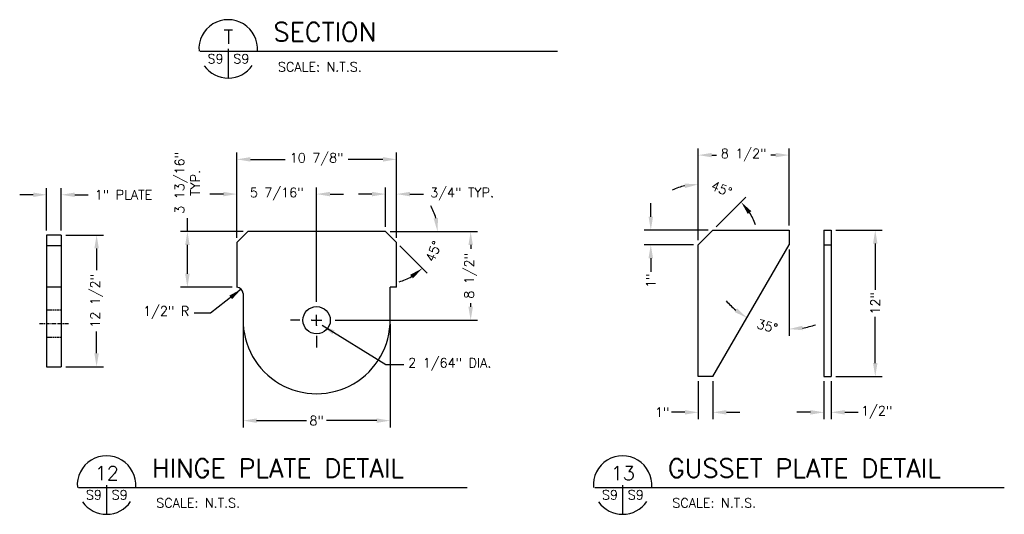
# Model space of a CAD drawing. Header units: feet. Extents: x 2874 to 4198, y -2126 to 3248.
# Tile 5 of 6: x 3883 to 4198, y 2857 to 3016. Entities that reach past the tile are written whole.
import ezdxf
from ezdxf.enums import TextEntityAlignment as Align

# ---------------------------------------------------------------- set-up
doc = ezdxf.new("R2010")
doc.units = ezdxf.units.FT
doc.header["$MEASUREMENT"] = 0
for name, pattern in [('CENTER', [2, 1.25, -0.25, 0.25, -0.25]), ('CENTER2', [1.125, 0.75, -0.125, 0.125, -0.125]), ('HIDDEN', [0.375, 0.25, -0.125])]:
    doc.linetypes.add(name, pattern=pattern)
doc.layers.get('DEFPOINTS').update_dxf_attribs({"linetype": 'CONTINUOUS'})
for name, color, linetype in [('COM-CENTERLN', 2, 'CENTER2'), ('COM-DIMS', 2, 'CONTINUOUS'), ('S-ANNO-TEXT-LW10', 2, 'CONTINUOUS'), ('S-ANNO-TEXT-LW20', 1, 'CONTINUOUS'), ('S-ANNO-TEXT-LW28', 7, 'CONTINUOUS'), ('S-PR-METAL-SECT', 4, 'CONTINUOUS')]:
    doc.layers.add(name, color=color, linetype=linetype)
doc.styles.add('SIMPLEX', font='simplex.shx')
doc.styles.get("Standard").update_dxf_attribs({"font": 'simplex.shx', "height": 0.1})
doc.dimstyles.new('DIM', dxfattribs={"dimscale": 24, "dimtxt": 0.125, "dimasz": 0.18, "dimexe": 0.09, "dimexo": 0.0625, "dimgap": 0.05, "dimtad": 0, "dimdec": 0, "dimzin": 0, "dimdsep": 46, "dimlunit": 4, "dimtxsty": 'SIMPLEX', "dimcen": 0.09, "dimadec": 0, "dimazin": 0, "dimtfac": 1, "dimtdec": 0, "dimtofl": 0, "dimtmove": 0, "dimatfit": 3, "dimfxl": 0, "dimfrac": 1, "dimtolj": 1, "dimtzin": 0, "dimarcsym": 0})

# ---------------------------------------------------------------- blocks, each defined once
blk = doc.blocks.new('*D46')
at = {"layer": 'COM-DIMS', "color": 0, "lineweight": -2}
for p, q in [((3891.27, 2948.44), (3891.27, 2962)), ((3895.96, 2948.44), (3895.96, 2962)), ((3886.95, 2959.84), (3882.63, 2959.84)), ((3900.28, 2959.84), (3904.6, 2959.84))]:
    blk.add_line(p, q, dxfattribs=at)
at = {"layer": 'COM-DIMS', "color": 0}
for points in [[(3886.95, 2960.56), (3886.95, 2959.12), (3891.27, 2959.84)], [(3900.28, 2960.56), (3900.28, 2959.12), (3895.96, 2959.84)]]:
    blk.add_solid(points, dxfattribs=at)
at = {"layer": 'DEFPOINTS', "color": 0}
for p in [(3895.96, 2959.84), (3891.27, 2946.94, -0.01), (3895.96, 2946.94, -0.01)]:
    blk.add_point(p, dxfattribs=at)
at = {"layer": 'COM-DIMS', "color": 0, "insert": (3915.88, 2959.84), "char_height": 3, "attachment_point": 5, "style": 'SIMPLEX'}
blk.add_mtext('\\A1;1" PLATE', dxfattribs=at)
blk = doc.blocks.new('*D47')
at = {"layer": 'COM-DIMS', "color": 0, "lineweight": -2}
for p, q in [((3897.46, 2946.94), (3909.43, 2946.94)), ((3907.27, 2942.62), (3907.27, 2935.67)), ((3907.27, 2909.03), (3907.27, 2915.98)), ((3897.46, 2904.71), (3909.43, 2904.71))]:
    blk.add_line(p, q, dxfattribs=at)
at = {"layer": 'COM-DIMS', "color": 0}
for points in [[(3906.55, 2942.62), (3907.99, 2942.62), (3907.27, 2946.94)], [(3906.55, 2909.03), (3907.99, 2909.03), (3907.27, 2904.71)]]:
    blk.add_solid(points, dxfattribs=at)
at = {"layer": 'DEFPOINTS', "color": 0}
for p in [(3895.96, 2946.94, -0.01), (3895.96, 2904.71, -0.01), (3907.27, 2904.71)]:
    blk.add_point(p, dxfattribs=at)
at = {"layer": 'COM-DIMS', "color": 0, "insert": (3907.27, 2925.83), "char_height": 3, "attachment_point": 5, "rotation": 90, "style": 'SIMPLEX'}
blk.add_mtext('\\A1;12 1/2"', dxfattribs=at)
blk = doc.blocks.new('*D48')
at = {"layer": 'COM-DIMS', "color": 0, "lineweight": -2}
for p, q in [((3954.21, 2918.41), (3954.21, 2885.28)), ((4001.31, 2918.4), (4001.31, 2885.28)), ((3958.53, 2887.44), (3974.56, 2887.44)), ((3996.99, 2887.44), (3980.96, 2887.44))]:
    blk.add_line(p, q, dxfattribs=at)
at = {"layer": 'COM-DIMS', "color": 0}
for points in [[(3958.53, 2888.16), (3958.53, 2886.72), (3954.21, 2887.44)], [(3996.99, 2888.16), (3996.99, 2886.72), (4001.31, 2887.44)]]:
    blk.add_solid(points, dxfattribs=at)
at = {"layer": 'DEFPOINTS', "color": 0}
for p in [(3954.21, 2919.91, -0.01), (4001.31, 2919.9, -0.01), (4001.31, 2887.44)]:
    blk.add_point(p, dxfattribs=at)
at = {"layer": 'COM-DIMS', "color": 0, "insert": (3977.76, 2887.44), "char_height": 3, "attachment_point": 5, "style": 'SIMPLEX'}
blk.add_mtext('\\A1;8"', dxfattribs=at)
blk = doc.blocks.new('*D49')
at = {"layer": 'COM-DIMS', "color": 0, "lineweight": -2}
for p, q in [((3936.36, 2948.06), (3936.36, 2952.38)), ((3954.23, 2948.06), (3934.2, 2948.06)), ((3936.36, 2934.5), (3936.36, 2943.74)), ((3950.71, 2930.18), (3934.2, 2930.18))]:
    blk.add_line(p, q, dxfattribs=at)
at = {"layer": 'COM-DIMS', "color": 0}
for points in [[(3935.64, 2943.74), (3937.08, 2943.74), (3936.36, 2948.06)], [(3935.64, 2934.5), (3937.08, 2934.5), (3936.36, 2930.18)]]:
    blk.add_solid(points, dxfattribs=at)
at = {"layer": 'DEFPOINTS', "color": 0}
for p in [(3936.36, 2948.06), (3955.73, 2948.06, -0.01), (3952.21, 2930.18, -0.01)]:
    blk.add_point(p, dxfattribs=at)
at = {"layer": 'COM-DIMS', "color": 0, "insert": (3936.36, 2963.65), "char_height": 3, "attachment_point": 5, "rotation": 90, "style": 'SIMPLEX'}
blk.add_mtext('\\A1;3 13/16"\\PTYP.', dxfattribs=at)
blk = doc.blocks.new('*D50')
at = {"layer": 'COM-DIMS', "color": 0, "lineweight": -2}
for p, q in [((3952.21, 2946.04), (3952.21, 2962.22)), ((3977.76, 2925.5), (3977.76, 2962.22)), ((3947.89, 2960.06), (3943.57, 2960.06)), ((3982.08, 2960.06), (3986.4, 2960.06))]:
    blk.add_line(p, q, dxfattribs=at)
at = {"layer": 'COM-DIMS', "color": 0}
for points in [[(3947.89, 2960.78), (3947.89, 2959.34), (3952.21, 2960.06)], [(3982.08, 2960.78), (3982.08, 2959.34), (3977.76, 2960.06)]]:
    blk.add_solid(points, dxfattribs=at)
at = {"layer": 'DEFPOINTS', "color": 0}
for p in [(3977.76, 2960.06), (3952.21, 2944.54, -0.01), (3977.76, 2924, -0.01)]:
    blk.add_point(p, dxfattribs=at)
at = {"layer": 'COM-DIMS', "color": 0, "insert": (3964.98, 2960.06), "char_height": 3, "attachment_point": 5, "style": 'SIMPLEX'}
blk.add_mtext('\\A1;5 7/16"', dxfattribs=at)
blk = doc.blocks.new('*D51')
at = {"layer": 'COM-DIMS', "color": 0, "lineweight": -2}
for p, q in [((3999.79, 2949.56), (3999.79, 2962.22)), ((4003.31, 2946.04), (4003.31, 2962.22)), ((3995.47, 2960.06), (3991.15, 2960.06)), ((4007.63, 2960.06), (4011.95, 2960.06))]:
    blk.add_line(p, q, dxfattribs=at)
at = {"layer": 'COM-DIMS', "color": 0}
for points in [[(3995.47, 2960.78), (3995.47, 2959.34), (3999.79, 2960.06)], [(4007.63, 2960.78), (4007.63, 2959.34), (4003.31, 2960.06)]]:
    blk.add_solid(points, dxfattribs=at)
at = {"layer": 'DEFPOINTS', "color": 0}
for p in [(4003.31, 2960.06), (3999.79, 2948.06, -0.01), (4003.31, 2944.54, -0.01)]:
    blk.add_point(p, dxfattribs=at)
at = {"layer": 'COM-DIMS', "color": 0, "insert": (4024.36, 2960.06), "char_height": 3, "attachment_point": 5, "style": 'SIMPLEX'}
blk.add_mtext('\\A1;3/4" TYP.', dxfattribs=at)
blk = doc.blocks.new('*D52')
at = {"layer": 'COM-DIMS', "color": 0, "lineweight": -2}
for p, q in [((3952.21, 2946.04), (3952.21, 2973.35)), ((4003.31, 2946.04), (4003.31, 2973.35)), ((3956.53, 2971.19), (3967.63, 2971.19)), ((3998.99, 2971.19), (3987.89, 2971.19))]:
    blk.add_line(p, q, dxfattribs=at)
at = {"layer": 'COM-DIMS', "color": 0}
for points in [[(3956.53, 2971.91), (3956.53, 2970.47), (3952.21, 2971.19)], [(3998.99, 2971.91), (3998.99, 2970.47), (4003.31, 2971.19)]]:
    blk.add_solid(points, dxfattribs=at)
at = {"layer": 'DEFPOINTS', "color": 0}
for p in [(4003.31, 2971.19), (3952.21, 2944.54, -0.01), (4003.31, 2944.54, -0.01)]:
    blk.add_point(p, dxfattribs=at)
at = {"layer": 'COM-DIMS', "color": 0, "insert": (3977.76, 2971.19), "char_height": 3, "attachment_point": 5, "style": 'SIMPLEX'}
blk.add_mtext('\\A1;10 7/8"', dxfattribs=at)
blk = doc.blocks.new('*D53')
at = {"layer": 'COM-DIMS', "color": 0, "lineweight": -2}
for p, q in [((4001.29, 2948.06), (4018.65, 2948.06)), ((4004.37, 2943.48), (4013.12, 2934.72))]:
    blk.add_line(p, q, dxfattribs=at)
for start, end in [(14.8608, 29.7216), (285.2764, 300.1372)]:
    blk.add_arc((3999.79, 2948.06), 16.7, start, end, dxfattribs=at)
at = {"layer": 'COM-DIMS', "color": 0}
for points in [[(4016.64, 2952.44), (4015.22, 2952.25), (4016.49, 2948.06)], [(4007.73, 2934.19), (4008.61, 2933.04), (4011.6, 2936.25)]]:
    blk.add_solid(points, dxfattribs=at)
at = {"layer": 'DEFPOINTS', "color": 0}
for p in [(3955.73, 2948.06, -0.01), (3999.79, 2948.06, -0.01), (3999.79, 2948.06, -0.01), (4003.31, 2944.54, -0.01), (4014.25, 2939.71)]:
    blk.add_point(p, dxfattribs=at)
at = {"layer": 'COM-DIMS', "color": 0, "insert": (4015.22, 2941.67), "char_height": 3, "attachment_point": 5, "rotation": 67.499, "style": 'SIMPLEX'}
blk.add_mtext('\\A1;45°', dxfattribs=at)
blk = doc.blocks.new('*D54')
at = {"layer": 'COM-DIMS', "color": 0, "lineweight": -2}
for p, q in [((4001.29, 2948.06), (4029.26, 2948.06)), ((4027.1, 2943.74), (4027.1, 2942.54)), ((4027.1, 2923.94), (4027.1, 2925.14)), ((3983.64, 2919.62), (4029.26, 2919.62))]:
    blk.add_line(p, q, dxfattribs=at)
at = {"layer": 'COM-DIMS', "color": 0}
for points in [[(4026.38, 2943.74), (4027.82, 2943.74), (4027.1, 2948.06)], [(4026.38, 2923.94), (4027.82, 2923.94), (4027.1, 2919.62)]]:
    blk.add_solid(points, dxfattribs=at)
at = {"layer": 'DEFPOINTS', "color": 0}
for p in [(3999.79, 2948.06, -0.01), (3982.14, 2919.62, -0.01), (4027.1, 2919.62)]:
    blk.add_point(p, dxfattribs=at)
at = {"layer": 'COM-DIMS', "color": 0, "insert": (4027.1, 2933.84), "char_height": 3, "attachment_point": 5, "rotation": 90, "style": 'SIMPLEX'}
blk.add_mtext('\\A1;8 1/2"', dxfattribs=at)
blk = doc.blocks.new('*D55')
at = {"layer": 'COM-DIMS', "color": 0, "lineweight": -2}
for p, q in [((4084.8, 2952.82), (4084.8, 2957.14)), ((4103.22, 2948.5), (4082.64, 2948.5)), ((4098.53, 2943.81), (4082.64, 2943.81)), ((4084.8, 2939.49), (4084.8, 2935.17))]:
    blk.add_line(p, q, dxfattribs=at)
at = {"layer": 'COM-DIMS', "color": 0}
for points in [[(4084.08, 2952.82), (4085.52, 2952.82), (4084.8, 2948.5)], [(4084.08, 2939.49), (4085.52, 2939.49), (4084.8, 2943.81)]]:
    blk.add_solid(points, dxfattribs=at)
at = {"layer": 'DEFPOINTS', "color": 0}
for p in [(4104.72, 2948.5, -0.01), (4084.8, 2943.81), (4100.03, 2943.81, -0.01)]:
    blk.add_point(p, dxfattribs=at)
at = {"layer": 'COM-DIMS', "color": 0, "insert": (4084.8, 2932.25), "char_height": 3, "attachment_point": 5, "rotation": 90, "style": 'SIMPLEX'}
blk.add_mtext('\\A1;1"', dxfattribs=at)
blk = doc.blocks.new('*D56')
at = {"layer": 'COM-DIMS', "color": 0, "lineweight": -2}
for p, q in [((4100.03, 2945.31), (4100.03, 2965.35)), ((4105.78, 2949.56), (4115.26, 2959.04))]:
    blk.add_line(p, q, dxfattribs=at)
for start, end in [(102.7948, 115.5895), (19.412, 32.2068)]:
    blk.add_arc((4100.03, 2943.81), 19.39, start, end, dxfattribs=at)
at = {"layer": 'COM-DIMS', "color": 0}
for points in [[(4095.65, 2963.42), (4095.82, 2961.99), (4100.03, 2963.19)], [(4115.87, 2953.69), (4116.99, 2954.59), (4113.74, 2957.51)]]:
    blk.add_solid(points, dxfattribs=at)
at = {"layer": 'DEFPOINTS', "color": 0}
for p in [(4109.72, 2960.59), (4104.72, 2948.5, -0.01), (4100.03, 2943.81, -0.01), (4100.03, 2943.81, -0.01), (4100.03, 2901.58, -0.01)]:
    blk.add_point(p, dxfattribs=at)
at = {"layer": 'COM-DIMS', "color": 0, "insert": (4107.45, 2961.72), "char_height": 3, "attachment_point": 5, "rotation": 337.5008, "style": 'SIMPLEX'}
blk.add_mtext('\\A1;45°', dxfattribs=at)
blk = doc.blocks.new('*D57')
at = {"layer": 'COM-DIMS', "color": 0, "lineweight": -2}
for p, q in [((4100.03, 2945.31), (4100.03, 2974.72)), ((4129.1, 2950), (4129.1, 2974.72)), ((4104.35, 2972.56), (4105.86, 2972.56)), ((4124.78, 2972.56), (4123.26, 2972.56))]:
    blk.add_line(p, q, dxfattribs=at)
at = {"layer": 'COM-DIMS', "color": 0}
for points in [[(4104.35, 2973.28), (4104.35, 2971.84), (4100.03, 2972.56)], [(4124.78, 2973.28), (4124.78, 2971.84), (4129.1, 2972.56)]]:
    blk.add_solid(points, dxfattribs=at)
at = {"layer": 'DEFPOINTS', "color": 0}
for p in [(4129.1, 2972.56), (4129.1, 2948.5, -0.01), (4100.03, 2943.81, -0.01)]:
    blk.add_point(p, dxfattribs=at)
at = {"layer": 'COM-DIMS', "color": 0, "insert": (4114.56, 2972.56), "char_height": 3, "attachment_point": 5, "style": 'SIMPLEX'}
blk.add_mtext('\\A1;8 1/2"', dxfattribs=at)
blk = doc.blocks.new('*D58')
at = {"layer": 'COM-DIMS', "color": 0, "lineweight": -2}
for p, q in [((4100.03, 2900.08), (4100.03, 2887.95)), ((4104.72, 2900.08), (4104.72, 2887.95)), ((4095.71, 2890.11), (4091.39, 2890.11)), ((4109.04, 2890.11), (4113.36, 2890.11))]:
    blk.add_line(p, q, dxfattribs=at)
at = {"layer": 'COM-DIMS', "color": 0}
for points in [[(4095.71, 2890.83), (4095.71, 2889.39), (4100.03, 2890.11)], [(4109.04, 2890.83), (4109.04, 2889.39), (4104.72, 2890.11)]]:
    blk.add_solid(points, dxfattribs=at)
at = {"layer": 'DEFPOINTS', "color": 0}
for p in [(4100.03, 2901.58, -0.01), (4104.72, 2901.58, -0.01), (4100.03, 2890.11)]:
    blk.add_point(p, dxfattribs=at)
at = {"layer": 'COM-DIMS', "color": 0, "insert": (4088.47, 2890.11), "char_height": 3, "attachment_point": 5, "style": 'SIMPLEX'}
blk.add_mtext('\\A1;1"', dxfattribs=at)
blk = doc.blocks.new('*D59')
at = {"layer": 'COM-DIMS', "color": 0, "lineweight": -2}
blk.add_line((4129.1, 2942.31), (4129.1, 2914.63), dxfattribs=at)
for start, end in [(221.6561, 230.8281), (279.1719, 288.3439)]:
    blk.add_arc((4129.1, 2943.81), 27.02, start, end, dxfattribs=at)
at = {"layer": 'COM-DIMS', "color": 0}
for points in [[(4112.44, 2923.45), (4111.63, 2922.27), (4115.59, 2920.41)], [(4133.46, 2916.42), (4133.35, 2917.85), (4129.1, 2916.79)]]:
    blk.add_solid(points, dxfattribs=at)
at = {"layer": 'DEFPOINTS', "color": 0}
for p in [(4129.1, 2948.5, -0.01), (4129.1, 2943.81, -0.01), (4129.1, 2943.81, -0.01), (4119.86, 2918.42), (4104.72, 2901.58, -0.01)]:
    blk.add_point(p, dxfattribs=at)
at = {"layer": 'COM-DIMS', "color": 0, "insert": (4122.11, 2917.71), "char_height": 3, "attachment_point": 5, "rotation": 345, "style": 'SIMPLEX'}
blk.add_mtext('\\A1;35°', dxfattribs=at)
blk = doc.blocks.new('*D60')
at = {"layer": 'COM-DIMS', "color": 0, "lineweight": -2}
for p, q in [((4140.27, 2900.08), (4140.27, 2887.95)), ((4142.61, 2900.08), (4142.61, 2887.95)), ((4135.95, 2890.11), (4131.63, 2890.11)), ((4146.93, 2890.11), (4151.25, 2890.11))]:
    blk.add_line(p, q, dxfattribs=at)
at = {"layer": 'COM-DIMS', "color": 0}
for points in [[(4135.95, 2890.83), (4135.95, 2889.39), (4140.27, 2890.11)], [(4146.93, 2890.83), (4146.93, 2889.39), (4142.61, 2890.11)]]:
    blk.add_solid(points, dxfattribs=at)
at = {"layer": 'DEFPOINTS', "color": 0}
for p in [(4140.27, 2901.58, -0.01), (4142.61, 2901.58, -0.01), (4142.61, 2890.11)]:
    blk.add_point(p, dxfattribs=at)
at = {"layer": 'COM-DIMS', "color": 0, "insert": (4157.17, 2890.11), "char_height": 3, "attachment_point": 5, "style": 'SIMPLEX'}
blk.add_mtext('\\A1;1/2"', dxfattribs=at)
blk = doc.blocks.new('*D61')
at = {"layer": 'COM-DIMS', "color": 0, "lineweight": -2}
for p, q in [((4144.11, 2948.5), (4158.87, 2948.5)), ((4156.71, 2944.18), (4156.71, 2929.38)), ((4156.71, 2905.9), (4156.71, 2920.69)), ((4144.11, 2901.58), (4158.87, 2901.58))]:
    blk.add_line(p, q, dxfattribs=at)
at = {"layer": 'COM-DIMS', "color": 0}
for points in [[(4155.99, 2944.18), (4157.43, 2944.18), (4156.71, 2948.5)], [(4155.99, 2905.9), (4157.43, 2905.9), (4156.71, 2901.58)]]:
    blk.add_solid(points, dxfattribs=at)
at = {"layer": 'DEFPOINTS', "color": 0}
for p in [(4142.61, 2948.5, -0.01), (4156.71, 2948.5), (4142.61, 2901.58, -0.01)]:
    blk.add_point(p, dxfattribs=at)
at = {"layer": 'COM-DIMS', "color": 0, "insert": (4156.71, 2925.04), "char_height": 3, "attachment_point": 5, "rotation": 90, "style": 'SIMPLEX'}
blk.add_mtext('\\A1;12"', dxfattribs=at)

msp = doc.modelspace()

# ---------------------------------------------------------------- linework, layer by layer
at = {"layer": 'COM-CENTERLN', "linetype": 'Continuous'}
for p, q in [((3977.75792, 2917.92742, -0.00552), (3977.75792, 2921.30607, -0.00552)), ((3972.4271, 2919.61687, -0.00552), (3969.35268, 2919.61687, -0.00552)), ((3976.06872, 2919.61687, -0.00552), (3976.02265, 2919.61687, -0.00552)), ((3976.06872, 2919.61687, -0.00552), (3979.44688, 2919.61687, -0.00552)), ((3977.75792, 2917.92742, -0.00552), (3977.75792, 2917.86907, -0.00552)), ((3977.75792, 2914.66264, -0.00552), (3977.75792, 2910.85555, -0.00552))]:
    msp.add_line(p, q, dxfattribs=at)
at = {"layer": 'COM-CENTERLN', "linetype": 'CENTER'}
msp.add_line((3898.22968, 2918.49758, -0.00552), (3888.97913, 2918.49758, -0.00552), dxfattribs=at)
at = {"layer": 'COM-DIMS'}
for p, q in [((3943.74377, 2921.88881, -0.00552), (3938.52417, 2921.88881, -0.00552)), ((3999.9011, 2905.39562, -0.00552), (4005.64504, 2905.39562, -0.00552))]:
    msp.add_line(p, q, dxfattribs=at)
at = {"layer": 'S-ANNO-TEXT-LW20'}
for p, q in [((3949.4211, 3006.59363), (3949.4211, 2997.26602)), ((3940.47792, 3005.851), (4054.89176, 3005.851)), ((3901.50326, 2866.0399, -0.00552), (4025.97673, 2866.0399, -0.00552)), ((3910.44644, 2866.78253, -0.00552), (3910.44644, 2857.45491, -0.00552)), ((4066.82492, 2866.0399, -0.00552), (4198.04805, 2866.0399, -0.00552)), ((4075.7681, 2866.78253, -0.00552), (4075.7681, 2857.45491, -0.00552))]:
    msp.add_line(p, q, dxfattribs=at)
for centre, start, end in [((3949.4211, 3006.59363), 355.5288134, 184.5470758), ((3949.4211, 3006.59363), 215.0590036, 325.4854461), ((3910.44644, 2866.78253, -0.00552), 355.5288134, 184.5470758), ((4075.7681, 2866.78253, -0.00552), 355.5288134, 184.5470758), ((3910.44644, 2866.78253, -0.00552), 215.0590036, 325.4854461), ((4075.7681, 2866.78253, -0.00552), 215.0590036, 325.4854461)]:
    msp.add_arc(centre, 9.36734, start, end, dxfattribs=at)
at = {"layer": 'S-PR-METAL-SECT', "linetype": 'Continuous'}
for p, q in [((3891.27305, 2946.94009, -0.00552), (3891.27305, 2904.71227, -0.00552)), ((3895.96481, 2946.94009, -0.00552), (3891.27305, 2946.94009, -0.00552)), ((3895.96481, 2946.94009, -0.00552), (3895.96481, 2904.71227, -0.00552)), ((3952.2098, 2944.54075, -0.00552), (3955.72868, 2948.05988, -0.00552)), ((3999.78667, 2948.05988, -0.00552), (3955.72868, 2948.05988, -0.00552)), ((3999.78667, 2948.05988, -0.00552), (4003.30555, 2944.54075, -0.00552)), ((4100.0283, 2943.80518, -0.00552), (4104.72006, 2948.49719, -0.00552)), ((4104.72006, 2948.49719, -0.00552), (4129.10044, 2948.49719, -0.00552)), ((4129.10044, 2948.49719, -0.00552), (4129.10044, 2943.80518, -0.00552)), ((4140.26843, 2948.49719, -0.00552), (4140.26843, 2901.57712, -0.00552)), ((4140.26843, 2948.49719, -0.00552), (4142.61444, 2948.49719, -0.00552)), ((4142.61444, 2948.49719, -0.00552), (4142.61444, 2901.57712, -0.00552)), ((3895.96481, 2943.42146, -0.00552), (3891.27305, 2943.42146, -0.00552)), ((3952.2098, 2944.54075, -0.00552), (3952.2098, 2930.18328, -0.00552)), ((4003.30555, 2930.18328, -0.00552), (4003.30555, 2944.54075, -0.00552)), ((4100.0283, 2901.57712, -0.00552), (4100.0283, 2943.80518, -0.00552)), ((4104.72006, 2901.57712, -0.00552), (4129.10044, 2943.80518, -0.00552)), ((4140.26843, 2943.80518, -0.00552), (4142.61444, 2943.80518, -0.00552)), ((3895.96481, 2930.18328, -0.00552), (3891.27305, 2930.18328, -0.00552)), ((3952.20971, 2930.18318, -0.00552), (3952.20971, 2930.18318, -0.00552)), ((3954.20971, 2928.18318, -0.00552), (3954.20971, 2919.91218, -0.00552)), ((4001.30596, 2919.89596, -0.00552), (4001.30596, 2930.18318, -0.00552)), ((4003.30596, 2930.18318, -0.00552), (4001.30596, 2930.18318, -0.00552)), ((3891.27305, 2904.71227, -0.00552), (3895.96481, 2904.71227, -0.00552)), ((4104.72006, 2901.57712, -0.00552), (4100.0283, 2901.57712, -0.00552)), ((4140.26843, 2901.57712, -0.00552), (4142.61444, 2901.57712, -0.00552))]:
    msp.add_line(p, q, dxfattribs=at)
at = {"layer": 'S-PR-METAL-SECT', "linetype": 'HIDDEN'}
for p, q in [((3895.96481, 2922.87864, -0.00552), (3891.27305, 2922.87864, -0.00552)), ((3895.96481, 2914.11602, -0.00552), (3891.27305, 2914.11602, -0.00552))]:
    msp.add_line(p, q, dxfattribs=at)
at = {"layer": 'S-PR-METAL-SECT', "linetype": 'Continuous'}
msp.add_circle((3977.75774, 2919.61687, -0.00539), 4.38, dxfattribs=at)
for centre, radius, start, end in [((3952.20971, 2928.18318, -0.00552), 2, 0, 90), ((3977.75774, 2919.61687, -0.00539), 23.54988, 179.2815208, 0.679016)]:
    msp.add_arc(centre, radius, start, end, dxfattribs=at)

# ---------------------------------------------------------------- texts
at = {"layer": 'COM-DIMS', "style": 'SIMPLEX'}
msp.add_text('1/2" R', height=3.004808, dxfattribs=at).set_placement((3936.95341, 2921.07601, -0.00552), align=Align.RIGHT)
at = {"layer": 'COM-DIMS', "linetype": 'Continuous', "style": 'SIMPLEX'}
msp.add_text('2 1/64" DIA.', height=3.0048077, dxfattribs=at).set_placement((4007.07784, 2904.48741, -0.00552))
at = {"layer": 'S-ANNO-TEXT-LW10', "style": 'SIMPLEX'}
for p in [(3947.94175, 3001.96042), (3908.96709, 2862.14931, -0.00552), (4074.28875, 2862.14931, -0.00552)]:
    msp.add_text('S9', height=3, dxfattribs=at).set_placement(p, align=Align.RIGHT)
for s, p in [('S9', (3951.05847, 3001.96042)), ('SCALE: N.T.S.', (3965.34983, 2999.36183)), ('S9', (3912.08381, 2862.14931, -0.00552)), ('S9', (4077.40546, 2862.14931, -0.00552)), ('SCALE: N.T.S.', (3926.37517, 2859.55072, -0.00552)), ('SCALE: N.T.S.', (4091.69682, 2859.55072, -0.00552))]:
    msp.add_text(s, height=3, dxfattribs=at).set_placement(p)
at = {"layer": 'S-ANNO-TEXT-LW28'}
for s, p in [('T', (3949.50011, 3008.19385)), ('12', (3910.52545, 2868.38274, -0.00552)), ('13', (4075.8471, 2868.38274, -0.00552))]:
    msp.add_text(s, height=4.5, dxfattribs=at).set_placement(p, align=Align.CENTER)
for s, p in [('SECTION', (3963.93172, 3009.02266)), ('HINGE PLATE DETAIL', (3924.95706, 2869.21156, -0.00552)), ('GUSSET PLATE DETAIL', (4090.27871, 2869.21156, -0.00552))]:
    msp.add_text(s, height=6, dxfattribs=at).set_placement(p)

# ---------------------------------------------------------------- dimensions: what is measured, and where the dimension line sits
at = {"layer": 'COM-DIMS'}
for base, p1, p2, text, picture, middle in [((4003.30555, 2971.19194), (3952.2098, 2944.54075, -0.00552), (4003.30555, 2944.54075, -0.00552), '10 7/8"', '*D52', (3977.75767, 2971.19194)), ((4129.10044, 2972.56102), (4100.0283, 2943.80518, -0.00552), (4129.10044, 2948.49719, -0.00552), '8 1/2"', '*D57', (4114.56437, 2972.56102)), ((3895.96481, 2959.84332), (3891.27305, 2946.94009, -0.00552), (3895.96481, 2946.94009, -0.00552), '1" PLATE', '*D46', (3915.87623, 2959.84332)), ((3977.75774, 2960.06332), (3952.2098, 2944.54075, -0.00552), (3977.75774, 2923.99806, -0.00539), '5 7/16"', '*D50', (3964.98377, 2960.06332)), ((4003.30555, 2960.06332), (3999.78667, 2948.05988, -0.00552), (4003.30555, 2944.54075, -0.00552), '3/4" TYP.', '*D51', (4024.35984, 2960.06332)), ((4100.0283, 2890.1087), (4104.72006, 2901.57712, -0.00552), (4100.0283, 2901.57712, -0.00552), '1"', '*D58', (4088.47401, 2890.1087)), ((4142.61444, 2890.1087), (4140.26843, 2901.57712, -0.00552), (4142.61444, 2901.57712, -0.00552), '1/2"', '*D60', (4157.16872, 2890.1087))]:
    dim = msp.add_linear_dim(base=base, p1=p1, p2=p2, text=text, dimstyle='DIM', dxfattribs=at)
    dim.commit()
    dim.dimension.update_dxf_attribs({"geometry": picture, "text_midpoint": middle})
dim = msp.add_linear_dim(base=(3936.35663, 2948.05988), p1=(3952.2098, 2930.18328, -0.00552), p2=(3955.72868, 2948.05988, -0.00552), angle=90, text='3 13/16"\\PTYP.', dimstyle='DIM', dxfattribs=at)
dim.commit()
dim.dimension.update_dxf_attribs({"geometry": '*D49', "text_midpoint": (3936.35663, 2963.65131), "dimtype": 160})
for base, line1, line2, picture, middle in [((4109.72074, 2960.59368), ((4100.0283, 2943.80518, -0.00552), (4104.72006, 2948.49719, -0.00552)), ((4100.0283, 2901.57712, -0.00552), (4100.0283, 2943.80518, -0.00552)), '*D56', (4107.44656, 2961.71514)), ((4014.2513, 2939.70827), ((3999.78667, 2948.05988, -0.00552), (3955.72868, 2948.05988, -0.00552)), ((3999.78667, 2948.05988, -0.00552), (4003.30555, 2944.54075, -0.00552)), '*D53', (4015.21769, 2941.66782))]:
    dim = msp.add_angular_dim_2l(base=base, line1=line1, line2=line2, dimstyle='DIM', dxfattribs=at)
    dim.commit()
    dim.dimension.update_dxf_attribs({"geometry": picture, "text_midpoint": middle})
for base, p1, p2, text, picture, middle in [((4084.80161, 2943.80518), (4104.72006, 2948.49719, -0.00552), (4100.0283, 2943.80518, -0.00552), '1"', '*D55', (4084.80161, 2932.2509)), ((3907.26571, 2904.71227), (3895.96481, 2946.94009, -0.00552), (3895.96481, 2904.71227, -0.00552), '12 1/2"', '*D47', (3907.26571, 2925.82618)), ((4027.10396, 2919.61687), (3999.78667, 2948.05988, -0.00552), (3982.13893, 2919.61687, -0.00539), '8 1/2"', '*D54', (4027.10396, 2933.83838)), ((4156.7118, 2948.49719), (4142.61444, 2901.57712, -0.00552), (4142.61444, 2948.49719, -0.00552), '12"', '*D61', (4156.7118, 2925.03716))]:
    dim = msp.add_linear_dim(base=base, p1=p1, p2=p2, angle=90, text=text, dimstyle='DIM', dxfattribs=at)
    dim.commit()
    dim.dimension.update_dxf_attribs({"geometry": picture, "text_midpoint": middle})
dim = msp.add_angular_dim_2l(base=(4119.86068, 2918.41914), line1=((4104.72006, 2901.57712, -0.00552), (4129.10044, 2943.80518, -0.00552)), line2=((4129.10044, 2948.49719, -0.00552), (4129.10044, 2943.80518, -0.00552)), text='35°', dimstyle='DIM', dxfattribs=at)
dim.commit()
dim.dimension.update_dxf_attribs({"geometry": '*D59', "text_midpoint": (4122.10838, 2917.71044)})
dim = msp.add_linear_dim(base=(4001.30596, 2887.43931), p1=(3954.20971, 2919.91218, -0.00539), p2=(4001.30596, 2919.89596, -0.00552), text='8"', dimstyle='DIM', dxfattribs=at)
dim.commit()
dim.dimension.update_dxf_attribs({"geometry": '*D48', "text_midpoint": (3977.75784, 2887.43931), "dimtype": 160})

# ---------------------------------------------------------------- leaders
for points in [[(3953.62392, 2929.5974, -0.00539), (3943.74377, 2921.88881, -0.00539)], [(3979.49998, 2917.99371, -0.00539), (3999.9011, 2905.39562, -0.00539)]]:
    msp.add_leader(points, dimstyle='DIM', dxfattribs=at)

doc.saveas('drawing.dxf')
